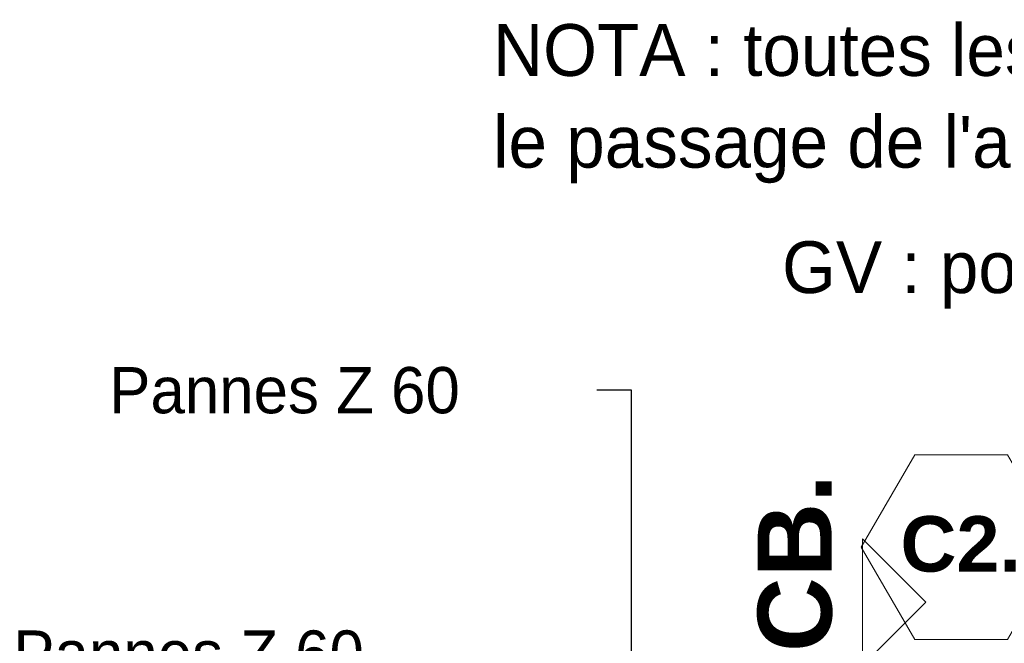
# Model space of a CAD drawing. Header units: metres. Extents: x -16.9 to 14.1, y -10.1 to 10.9.
# Tile 256 of 256: x -12.9 to -9, y 8.3 to 10.9. Entities that reach past the tile are written whole.
import ezdxf

# ---------------------------------------------------------------- set-up
doc = ezdxf.new("R2010")
doc.units = ezdxf.units.M
for name, color, linetype, lineweight in [('G-ANNO-SYMB', 111, 'Continuous', 9), ('G-ANNO-TEXT', 231, 'Continuous', 9), ('S-GRID-IDEN', 1, 'Continuous', 9)]:
    doc.layers.add(name, color=color, linetype=linetype, lineweight=lineweight)
doc.styles.add('Arial_B', font='arialbd.ttf', dxfattribs={"height": 0.225})
doc.styles.add('Arial_B_1', font='arialbd.ttf', dxfattribs={"height": 0.3})
doc.styles.add('Bodoni MT_B', font='BOD_B.TTF', dxfattribs={"height": 0.21})
doc.styles.add('Bodoni MT_B_I', font='BOD_BI.TTF', dxfattribs={"height": 0.1875})

# ---------------------------------------------------------------- blocks, each defined once
blk = doc.blocks.new('Quadrillage - M_Extrémité de la ligne de quadrillage - EXA 3_0 mm Gras-566358-PH R_1 PROJET toiture basse')
at = {"layer": 'S-GRID-IDEN'}
for p, q in [((-0.0054, 0), (-0.0025, 0.005)), ((-0.0025, 0.005), (0.0025, 0.005)), ((0.0054, 0), (0.0025, 0.005)), ((-0.0054, 0), (-0.0025, -0.005)), ((0.0054, 0), (0.0025, -0.005)), ((0.0025, -0.005), (-0.0025, -0.005))]:
    blk.add_line(p, q, dxfattribs=at)
blk = doc.blocks.new('Coupe - M_Marque de coupe-1590127-PH R_1 PROJET toiture basse')
at = {"layer": 'G-ANNO-SYMB'}
for p, q in [((-0.011068, 0.003417), (-0.014485, 0)), ((-0.011068, 0.003417), (-0.007651, 0)), ((-0.012, 0), (-0.014485, 0)), ((0, 0), (-0.012, 0))]:
    blk.add_line(p, q, dxfattribs=at)

msp = doc.modelspace()

# ---------------------------------------------------------------- linework, layer by layer
at = {"layer": 'G-ANNO-TEXT', "color": 190, "lineweight": 25}
for p, q in [((-10.9452, 9.3763), (-10.9502, 9.3763)), ((-10.4619, 9.3763), (-10.9452, 9.3763)), ((-10.4619, 9.3763), (-10.9452, 9.3763)), ((-10.4619, 9.3763), (-10.9452, 9.3763)), ((-10.4619, 9.3763), (-10.9452, 9.3763)), ((-10.4619, 9.3763), (-10.9452, 9.3763)), ((-10.4619, 5.5103), (-10.4619, 9.3763)), ((-10.4619, 4.9886), (-10.4619, 9.3763)), ((-10.4619, 6.9663), (-10.4619, 9.3763)), ((-10.4619, 6.5387), (-10.4619, 9.3763)), ((-10.4619, 7.5551), (-10.4619, 9.3763))]:
    msp.add_line(p, q, dxfattribs=at)

# ---------------------------------------------------------------- block references
at = {"layer": 'G-ANNO-SYMB', "xscale": 74.99999999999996, "yscale": 74.99999999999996, "zscale": 74.99999999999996, "rotation": 269.9999999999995}
msp.add_blockref('Coupe - M_Marque de coupe-1590127-PH R_1 PROJET toiture basse', (-9.5252, 7.6863), dxfattribs=at)
at = {"layer": 'S-GRID-IDEN', "xscale": 74.99999999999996, "yscale": 74.99999999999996, "zscale": 74.99999999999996}
msp.add_blockref('Quadrillage - M_Extrémité de la ligne de quadrillage - EXA 3_0 mm Gras-566358-PH R_1 PROJET toiture basse', (-9.1253, 8.7395), dxfattribs=at)

# ---------------------------------------------------------------- texts
at = {"layer": 'G-ANNO-SYMB', "insert": (-9.9504, 8.0116), "char_height": 0.3, "width": 1.24462, "attachment_point": 1, "rotation": 90, "style": 'Arial_B_1'}
msp.add_mtext('CCB.', dxfattribs=at)
at = {"layer": 'G-ANNO-TEXT', "color": 1, "lineweight": 25, "char_height": 0.21, "attachment_point": 1, "style": 'Bodoni MT_B', "bg_fill": 3, "box_fill_scale": 1.25, "bg_fill_color": 256, "bg_fill_true_color": 13158600, "bg_fill_transparency": 0}
for s, insert, width in [('NOTA : toutes les pannes seront interrompus pour permettre ', (-11.0234, 10.8609), 9.584174), ("le passage de l'air ", (-11.0234, 10.4888), 2.837974), ('GV : position des grilles de ventilation', (-9.8515, 9.9801), 5.898416)]:
    msp.add_mtext(s, dxfattribs=dict(at, insert=insert, width=width))
at = {"layer": 'G-ANNO-TEXT', "color": 190, "lineweight": 25, "char_height": 0.1875, "width": 1.930063, "attachment_point": 1, "style": 'Bodoni MT_B_I', "bg_fill": 3, "box_fill_scale": 1.25, "bg_fill_color": 256, "bg_fill_true_color": 13158600, "bg_fill_transparency": 0}
for insert in [(-12.5802, 9.47), (-12.9691, 8.4016)]:
    msp.add_mtext('Pannes Z 60', dxfattribs=dict(at, insert=insert))
at = {"layer": 'S-GRID-IDEN', "insert": (-9.3715, 8.8653), "char_height": 0.225, "width": 0.601266, "attachment_point": 1, "style": 'Arial_B'}
msp.add_mtext('C2.', dxfattribs=at)

doc.saveas('drawing.dxf')
